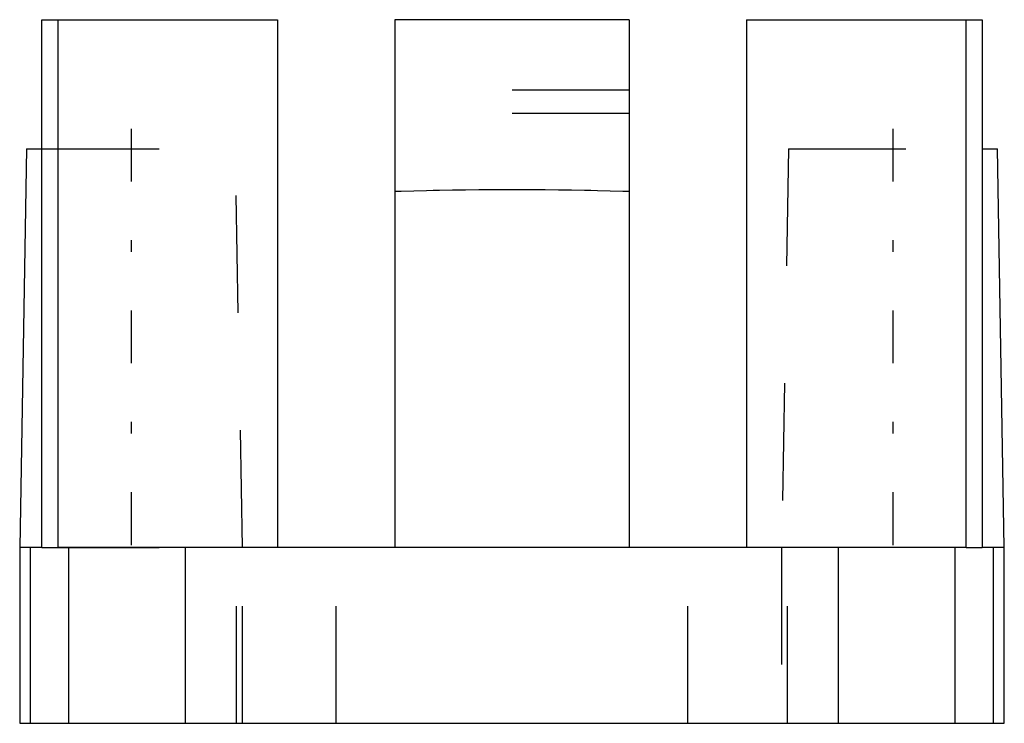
# Model space of a CAD drawing. Extents: x -4.2 to 4.2, y 0 to 6.
import ezdxf

# ---------------------------------------------------------------- set-up
doc = ezdxf.new("R2010")
doc.units = 0
doc.linetypes.add('CENTER', pattern=[1.5, 0.45, -0.5, 0.05, -0.5])
doc.linetypes.add('DASHED', pattern=[2, 1, -1])
for name, color, linetype in [('AM_0', 7, 'CONTINUOUS'), ('AM_3', 7, 'DASHED'), ('AM_7', 7, 'CENTER')]:
    doc.layers.add(name, color=color, linetype=linetype)

msp = doc.modelspace()

# ---------------------------------------------------------------- linework, layer by layer
at = {"layer": 'AM_0', "color": 7, "linetype": 'CONTINUOUS'}
for p, q in [((-4.0097, 6), (-2, 6)), ((-4.0097, 1.5), (-4.0097, 6)), ((-3.8759, 6), (-3.8759, 1.5)), ((-2, 6), (-2, 1.5)), ((1, 6), (-1, 6)), ((-1, 6), (-1, 1.5)), ((1, 6), (1, 1.5)), ((2, 6), (4.0097, 6)), ((2, 6), (2, 1.5)), ((3.8759, 1.5), (3.8759, 6)), ((4.0097, 6), (4.0097, 1.5)), ((-4.1407, 4.9), (-4.2, 1.5)), ((-4.1407, 4.9), (-4.0106, 4.9)), ((4.0106, 4.9), (4.1407, 4.9)), ((4.2, 1.5), (4.1407, 4.9)), ((-4.2, 1.5), (-4.2, 0)), ((-4.0097, 1.5), (-4.2, 1.5)), ((-4.1068, 0), (-4.1068, 1.5)), ((3.8759, 1.5), (-3.8759, 1.5)), ((-3.7808, 0), (-3.7808, 1.5)), ((-2.7846, 0), (-2.7846, 1.5)), ((2.7846, 0), (2.7846, 1.5)), ((3.7808, 0), (3.7808, 1.5)), ((4.2, 1.5), (4.0097, 1.5)), ((4.1068, 0), (4.1068, 1.5)), ((4.2, 0), (4.2, 1.5)), ((-4.2, 0), (4.2, 0))]:
    msp.add_line(p, q, dxfattribs=at)
at = {"layer": 'AM_3', "color": 6, "linetype": 'DASHED'}
for p, q in [((1, 5.4), (-1, 5.4)), ((1, 5.2), (-1, 5.2)), ((-4.0106, 4.9), (-2.3593, 4.9)), ((-2.3, 1.5), (-2.3593, 4.9)), ((2.3593, 4.9), (2.3, 1.5)), ((2.3593, 4.9), (4.0106, 4.9)), ((-4.0097, 1.5), (-2.7846, 1.5)), ((-2.35, 0), (-2.35, 1.5)), ((-2.3, 0), (-2.3, 1.5)), ((-1.5, 0), (-1.5, 1.5)), ((1.5, 0), (1.5, 1.5)), ((2.3, 1.5), (2.3, 0)), ((2.35, 0), (2.35, 1.5)), ((3.8759, 1.5), (4.0097, 1.5))]:
    msp.add_line(p, q, dxfattribs=at)
msp.add_lwpolyline([(-1, 4.537), (-0.9464, 4.5387), (-0.8383, 4.5418), (-0.7289, 4.5446), (-0.6739, 4.5458), (-0.6186, 4.5469), (-0.5073, 4.5489), (-0.3953, 4.5504), (-0.2828, 4.5516), (-0.1698, 4.5524), (-0.0566, 4.5528), (0, 4.5528), (0.0566, 4.5528), (0.1698, 4.5524), (0.2828, 4.5516), (0.3953, 4.5504), (0.5073, 4.5489), (0.6186, 4.5469), (0.6739, 4.5458), (0.7289, 4.5446), (0.8383, 4.5418), (0.9464, 4.5387), (1, 4.537)], dxfattribs=at)
at = {"layer": 'AM_7', "color": 4, "linetype": 'CENTER'}
for p, q in [((-3.25, 5.07), (-3.25, 1.33)), ((3.25, 5.07), (3.25, 1.33))]:
    msp.add_line(p, q, dxfattribs=at)

doc.saveas('drawing.dxf')
